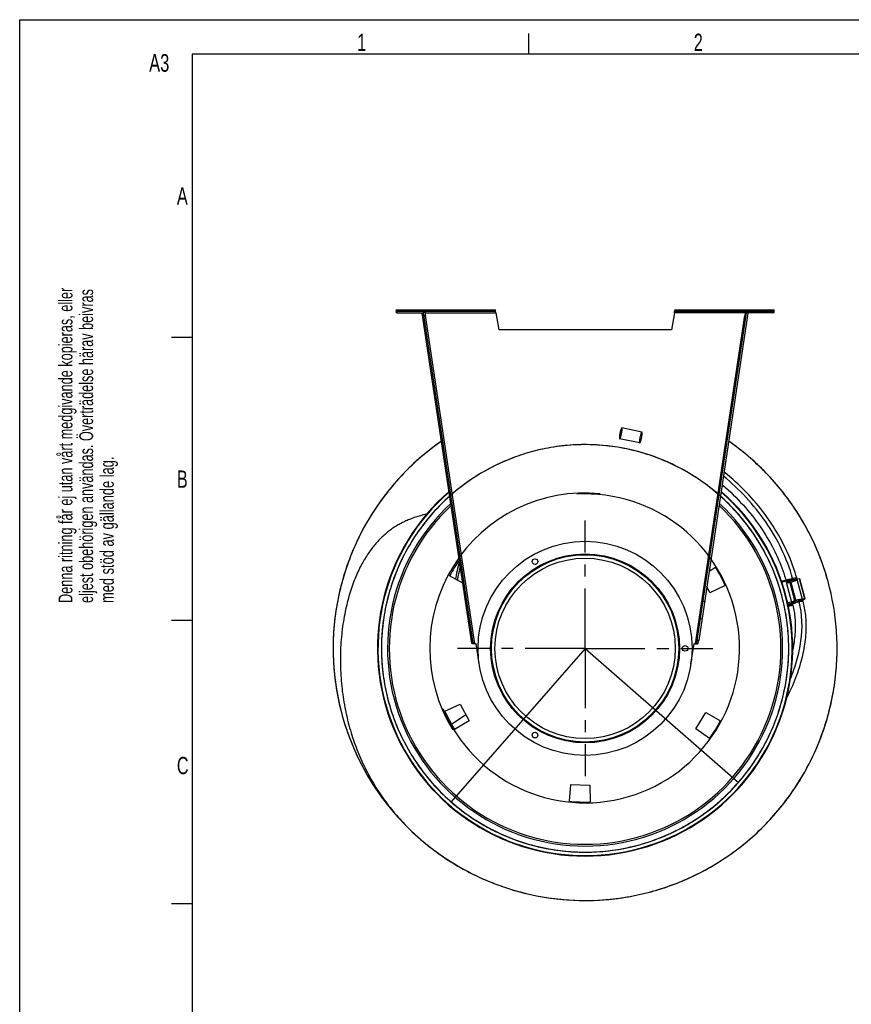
# Model space of a CAD drawing. Extents: x 0 to 420, y -81 to 390.
# Tile 11 of 18: x 0 to 120, y 154 to 297. Entities that reach past the tile are written whole.
import ezdxf

# ---------------------------------------------------------------- set-up
doc = ezdxf.new("R2010")
doc.units = 0
doc.header["$LTSCALE"] = 23.1
doc.linetypes.add('CENTER', pattern=[0.6, 0.375, -0.075, 0.075, -0.075])
for name, color, linetype in [('110528_DXF_CONTINUOUS_LINE', 7, 'CONTINUOUS'), ('110536_DXF_CONTINUOUS_LINE', 7, 'CONTINUOUS'), ('110660_DXF_CONTINUOUS_LINE', 7, 'CONTINUOUS'), ('AG_HOSE_125_DXF_CONTINUOUS', 7, 'CONTINUOUS'), ('ASE_65_125-5_DXF_FORMAT', 7, 'CONTINUOUS'), ('G_ASE_DUMMY_DXF_CONTINUOUS', 7, 'CONTINUOUS'), ('GUIDE_125_DXF_CONTINUOUS_L', 7, 'CONTINUOUS'), ('SPRING_DUMMY_DXF_AXIS', 7, 'CONTINUOUS'), ('SPRING_DUMMYDXF_CONTINUOUS', 7, 'CONTINUOUS')]:
    doc.layers.add(name, color=color, linetype=linetype)
doc.styles.get("Standard").update_dxf_attribs({"font": 'txt', "width": 0.7})

# ---------------------------------------------------------------- blocks, each defined once
blk = doc.blocks.new('SQS_LAGTEXT_BL0', base_point=(7.49, 145.42))
at = {"layer": 'ASE_65_125-5_DXF_FORMAT', "color": 7, "linetype": 'CONTINUOUS'}
for s, width, p in [('Denna ritning får ej utan vårt medgivande kopieras, eller', 0.687469, (7.64, 212.55)), ('eljest obehörigen användas. Överträdelse härav beivras', 0.686067, (10.63, 212.55)), ('med stöd av gällande lag.', 0.696, (13.63, 212.55))]:
    blk.add_text(s, height=1.9979, rotation=90, dxfattribs=dict(at, width=width)).set_placement(p)

msp = doc.modelspace()

# ---------------------------------------------------------------- linework, layer by layer
at = {"layer": '110528_DXF_CONTINUOUS_LINE', "color": 9, "linetype": 'CONTINUOUS'}
for p, q in [((108.38245, 220.05846), (108.44867, 220.09367)), ((55.40559, 191.89016), (55.33937, 191.85495))]:
    msp.add_line(p, q, dxfattribs=at)
at = {"layer": '110528_DXF_CONTINUOUS_LINE', "color": 3, "linetype": 'CONTINUOUS'}
for p, q in [((99.85918, 217.16099), (100.7907, 217.72071)), ((64.1937, 215.40145), (62.273, 216.46612)), ((99.98525, 214.03952), (99.52081, 214.91301)), ((102.19912, 215.07187), (99.98525, 214.03952)), ((61.58892, 196.87675), (63.80278, 197.90909)), ((63.80278, 197.90909), (65.09116, 195.48601)), ((65.09116, 195.48601), (62.99734, 194.22791)), ((97.92432, 194.33945), (99.37858, 196.66676)), ((99.37858, 196.66676), (101.51504, 195.4825)), ((99.92528, 192.93836), (97.92432, 194.33945)), ((79.62018, 183.8408), (79.83308, 186.27423)), ((79.83308, 186.27423), (82.57573, 186.17846)), ((82.57573, 186.17846), (82.61836, 183.7361))]:
    msp.add_line(p, q, dxfattribs=at)
at = {"layer": '110528_DXF_CONTINUOUS_LINE', "color": 7, "linetype": 'CONTINUOUS'}
msp.add_arc((81.89402, 205.97431), 30.075, 130.9272188, 49.0727019, dxfattribs=at)
at = {"layer": '110528_DXF_CONTINUOUS_LINE', "color": 3, "linetype": 'CONTINUOUS'}
for radius, start, end in [(30, 131.0178646, 48.9819905), (22.25, 144.9125493, 151.8655687), (22.25, 24.1344313, 31.8655687), (22.25, 204.1344313, 211.8655687), (22.25, 324.1344313, 331.8655687), (22.25, 264.1344313, 271.8655687)]:
    msp.add_arc((81.89402, 205.97431), radius, start, end, dxfattribs=at)
at = {"layer": '110528_DXF_CONTINUOUS_LINE', "color": 9, "linetype": 'CONTINUOUS'}
for radius, start, end in [(28.61603, 132.7981077, 47.2023559), (28.36603, 133.1426079, 46.8576139)]:
    msp.add_arc((81.89402, 205.97431), radius, start, end, dxfattribs=at)
at = {"layer": '110536_DXF_CONTINUOUS_LINE', "color": 3, "linetype": 'CONTINUOUS'}
for p, q in [((54.66736, 254.97431), (68.88267, 254.97431)), ((54.66736, 254.57431), (58.51736, 254.57431)), ((65.50216, 206.70843), (58.30424, 254.52932)), ((94.90537, 254.97431), (109.12067, 254.97431)), ((105.4838, 254.52932), (98.34622, 207.10933)), ((109.12067, 254.57431), (105.27067, 254.57431)), ((98.28587, 206.70843), (98.34622, 207.10933))]:
    msp.add_line(p, q, dxfattribs=at)
at = {"layer": '110536_DXF_CONTINUOUS_LINE', "color": 9, "linetype": 'CONTINUOUS'}
for p, q in [((54.66736, 254.57431), (54.66736, 254.97431)), ((58.70197, 254.57431), (68.9557, 254.57431)), ((65.91528, 206.65118), (58.75932, 254.19331)), ((105.08606, 254.57431), (94.83234, 254.57431)), ((97.87275, 206.65118), (105.02872, 254.19331)), ((109.12067, 254.57431), (109.12067, 254.97431)), ((64.5929, 212.7493), (64.79067, 212.77907)), ((99.19514, 212.7493), (98.99736, 212.77907)), ((64.97559, 210.20679), (65.17337, 210.23656)), ((98.81244, 210.20679), (98.61467, 210.23656)), ((65.44182, 207.10933), (65.63959, 207.1391)), ((65.44198, 207.10825), (65.63975, 207.13802)), ((98.34605, 207.10825), (98.14828, 207.13802)), ((98.34622, 207.10933), (98.14844, 207.1391))]:
    msp.add_line(p, q, dxfattribs=at)
at = {"layer": '110536_DXF_CONTINUOUS_LINE', "color": 7, "linetype": 'CONTINUOUS'}
for p, q in [((54.66736, 254.77431), (68.88267, 254.77431)), ((58.30424, 254.52932), (58.50201, 254.55909)), ((65.69993, 206.7382), (58.50201, 254.55909)), ((58.51736, 254.57431), (58.51736, 254.77431)), ((58.56155, 254.16355), (58.75932, 254.19331)), ((58.70197, 254.57431), (58.75932, 254.19331)), ((65.68871, 254.97431), (65.68871, 254.77431)), ((68.68871, 254.97431), (68.68871, 254.77431)), ((68.88267, 254.97431), (68.88267, 254.77431)), ((68.9557, 254.57431), (69.39402, 252.08847)), ((94.83234, 254.57431), (94.39402, 252.08847)), ((94.90537, 254.97431), (94.90537, 254.77431)), ((94.90537, 254.77431), (109.12067, 254.77431)), ((95.09933, 254.97431), (95.09933, 254.77431)), ((98.09933, 254.97431), (98.09933, 254.77431)), ((98.14844, 207.1391), (105.28603, 254.55909)), ((105.08606, 254.57431), (105.02872, 254.19331)), ((105.22649, 254.16355), (105.02872, 254.19331)), ((105.27067, 254.57431), (105.27067, 254.77431)), ((105.4838, 254.52932), (105.28603, 254.55909)), ((94.39402, 252.08847), (69.39402, 252.08847)), ((65.50216, 206.70843), (65.69993, 206.7382)), ((98.0881, 206.7382), (98.14844, 207.1391)), ((98.28587, 206.70843), (98.0881, 206.7382)), ((66.56667, 203.66726), (66.11505, 206.66771)), ((97.22136, 203.66726), (97.67299, 206.66771))]:
    msp.add_line(p, q, dxfattribs=at)
at = {"layer": '110536_DXF_CONTINUOUS_LINE', "color": 3, "linetype": 'CONTINUOUS'}
for centre, start, end in [((54.66736, 254.77431), 90, 270), ((109.12067, 254.77431), 270, 90)]:
    msp.add_arc(centre, 0.2, start, end, dxfattribs=at)
at = {"layer": '110536_DXF_CONTINUOUS_LINE', "color": 7, "linetype": 'CONTINUOUS'}
for centre, start, end in [((65.89179, 208.151), 270.8975556, 278.5598113), ((97.89625, 208.151), 261.4401887, 269.1024444)]:
    msp.add_arc(centre, 1.5, start, end, dxfattribs=at)
for points, knots in [([(58.64177, 254.77431), (58.6489, 254.77431), (58.66265, 254.74957), (58.67369, 254.71049), (58.68828, 254.6467), (58.69708, 254.59985), (58.70197, 254.57431)], [0, 0, 0, 0, 0.10102656, 0.317593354, 0.631910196, 1, 1, 1, 1]), ([(68.9557, 254.57431), (68.94976, 254.59986), (68.93905, 254.64699), (68.92133, 254.71029), (68.90768, 254.7513), (68.89059, 254.77431), (68.88267, 254.77431)], [0, 0, 0, 0, 0.362762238, 0.67352206, 0.890403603, 1, 1, 1, 1]), ([(94.83234, 254.57431), (94.83828, 254.59986), (94.84899, 254.64699), (94.8667, 254.71029), (94.88036, 254.7513), (94.89744, 254.77431), (94.90537, 254.77431)], [0, 0, 0, 0, 0.362762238, 0.67352206, 0.890403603, 1, 1, 1, 1]), ([(105.14627, 254.77431), (105.13913, 254.77431), (105.12539, 254.74957), (105.11435, 254.71049), (105.09976, 254.6467), (105.09096, 254.59985), (105.08606, 254.57431)], [0, 0, 0, 0, 0.10102656, 0.317593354, 0.631910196, 1, 1, 1, 1]), ([(65.91528, 206.65118), (65.88793, 206.6519), (65.83706, 206.65545), (65.77008, 206.66956), (65.71877, 206.69426), (65.70202, 206.72431), (65.69993, 206.7382)], [0, 0, 0, 0, 0.331658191, 0.615530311, 0.82972973, 1, 1, 1, 1]), ([(97.87275, 206.65118), (97.90011, 206.6519), (97.95097, 206.65545), (98.01796, 206.66956), (98.06926, 206.69426), (98.08601, 206.72431), (98.0881, 206.7382)], [0, 0, 0, 0, 0.331658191, 0.615530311, 0.82972973, 1, 1, 1, 1])]:
    msp.add_open_spline(points, degree=3, knots=knots, dxfattribs=at)
at = {"layer": '110536_DXF_CONTINUOUS_LINE', "color": 3, "linetype": 'CONTINUOUS'}
for points, knots in [([(68.9557, 254.57431), (68.94976, 254.62535), (68.93884, 254.7197), (68.92391, 254.83092), (68.91147, 254.9027), (68.90229, 254.94011), (68.89539, 254.96241), (68.88665, 254.97431), (68.88267, 254.97431)], [0, 0, 0, 0, 0.37570868, 0.695091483, 0.818353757, 0.911146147, 0.970916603, 1, 1, 1, 1]), ([(94.83234, 254.57431), (94.83827, 254.62535), (94.8492, 254.7197), (94.86412, 254.83092), (94.87657, 254.9027), (94.88575, 254.94011), (94.89264, 254.96241), (94.90139, 254.97431), (94.90537, 254.97431)], [0, 0, 0, 0, 0.37570868, 0.695091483, 0.818353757, 0.911146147, 0.970916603, 1, 1, 1, 1]), ([(65.91528, 206.65118), (65.8634, 206.64801), (65.76731, 206.64433), (65.65374, 206.64728), (65.57949, 206.65809), (65.54044, 206.66928), (65.51271, 206.68455), (65.5033, 206.70088), (65.50216, 206.70843)], [0, 0, 0, 0, 0.360165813, 0.666149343, 0.785569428, 0.878759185, 0.94710206, 1, 1, 1, 1]), ([(97.87275, 206.65118), (97.92464, 206.64801), (98.02073, 206.64433), (98.1343, 206.64728), (98.20854, 206.65809), (98.24759, 206.66928), (98.27533, 206.68455), (98.28474, 206.70088), (98.28587, 206.70843)], [0, 0, 0, 0, 0.360165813, 0.666149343, 0.785569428, 0.878759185, 0.94710206, 1, 1, 1, 1])]:
    msp.add_open_spline(points, degree=3, knots=knots, dxfattribs=at)
at = {"layer": '110660_DXF_CONTINUOUS_LINE', "color": 9, "linetype": 'CONTINUOUS'}
for p, q in [((90.125, 237.2841), (87.21959, 237.8876)), ((89.79961, 235.71754), (86.8942, 236.32104)), ((110.40182, 215.55274), (111.39548, 215.82668)), ((111.86114, 212.63235), (111.06919, 215.50499)), ((112.29037, 212.91889), (111.49534, 215.8027)), ((112.42543, 212.9611), (111.63348, 215.83374)), ((113.4036, 213.05759), (112.61165, 215.93023)), ((113.7187, 213.16145), (112.92674, 216.03409)), ((111.23179, 212.58755), (112.21383, 212.85829)), ((111.28081, 212.37097), (112.27278, 212.64444)), ((112.35944, 212.93441), (112.42543, 212.9611)), ((113.65271, 213.13476), (113.7187, 213.16145)), ((113.65706, 213.11897), (113.65271, 213.13476)), ((113.65706, 213.11897), (113.72741, 213.12987)), ((111.34252, 212.0756), (111.96568, 212.2474))]:
    msp.add_line(p, q, dxfattribs=at)
at = {"layer": '110660_DXF_CONTINUOUS_LINE', "color": 7, "linetype": 'CONTINUOUS'}
for p, q in [((110.34516, 215.72055), (111.34848, 215.99716)), ((111.40868, 215.7788), (111.34848, 215.99713)), ((111.49534, 215.8027), (111.40868, 215.7788)), ((112.92674, 216.03409), (111.63348, 215.83374)), ((113.77952, 213.16123), (112.98757, 216.03387)), ((112.08094, 212.49544), (111.29991, 212.28012)), ((112.2873, 212.93006), (112.20063, 212.90616)), ((112.29147, 212.57665), (112.20063, 212.90616)), ((113.7187, 213.16145), (112.42543, 212.9611)), ((113.41815, 213.0048), (113.72741, 213.12987)), ((111.94199, 212.33699), (111.32358, 212.1665)), ((111.3428, 212.07428), (111.96602, 212.2461))]:
    msp.add_line(p, q, dxfattribs=at)
at = {"layer": '110660_DXF_CONTINUOUS_LINE', "color": 3, "linetype": 'CONTINUOUS'}
for p, q in [((111.91613, 212.43289), (111.30328, 212.26393)), ((112.29037, 212.91889), (112.20371, 212.895)), ((113.65271, 213.13476), (112.35944, 212.93441)), ((113.4138, 213.02059), (113.65706, 213.11897))]:
    msp.add_line(p, q, dxfattribs=at)
msp.add_arc((113.54575, 213.39424), 0.29692, 292.0170882, 292.4133499, dxfattribs=at)
at = {"layer": '110660_DXF_CONTINUOUS_LINE', "color": 9, "linetype": 'CONTINUOUS'}
for points, knots in [([(86.94178, 237.12823), (86.93182, 237.08026), (86.91347, 236.9856), (86.89056, 236.84693), (86.87316, 236.71701), (86.86174, 236.60018), (86.85693, 236.50091), (86.85773, 236.42055), (86.86616, 236.3662), (86.87695, 236.32524), (86.91169, 236.31802), (86.9379, 236.3513), (86.96728, 236.39779), (87.00002, 236.47119), (87.03513, 236.56416), (87.07119, 236.67588), (87.10697, 236.80198), (87.14118, 236.9383), (87.16205, 237.03244), (87.17201, 237.08041)], [0, 0, 0, 0, 0.089277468, 0.17567333, 0.256055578, 0.328171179, 0.389237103, 0.437858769, 0.472417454, 0.49342805, 0.50657195, 0.527582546, 0.562141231, 0.610762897, 0.671828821, 0.743944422, 0.82432667, 0.910722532, 1, 1, 1, 1]), ([(87.17201, 237.08041), (87.18198, 237.12838), (87.20032, 237.22304), (87.22323, 237.36171), (87.24063, 237.49163), (87.25205, 237.60846), (87.25686, 237.70772), (87.25606, 237.78809), (87.24763, 237.84243), (87.23684, 237.8834), (87.2021, 237.89062), (87.17589, 237.85733), (87.14652, 237.81084), (87.11377, 237.73744), (87.07866, 237.64447), (87.04261, 237.53276), (87.00682, 237.40666), (86.97262, 237.27033), (86.95174, 237.1762), (86.94178, 237.12823)], [0, 0, 0, 0, 0.089277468, 0.17567333, 0.256055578, 0.328171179, 0.389237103, 0.437858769, 0.472417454, 0.49342805, 0.50657195, 0.527582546, 0.562141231, 0.610762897, 0.671828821, 0.743944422, 0.82432667, 0.910722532, 1, 1, 1, 1]), ([(90.07742, 236.47691), (90.08739, 236.52488), (90.10573, 236.61954), (90.12864, 236.75821), (90.14604, 236.88813), (90.15746, 237.00496), (90.16227, 237.10423), (90.16147, 237.18459), (90.15304, 237.23894), (90.14225, 237.2799), (90.10751, 237.28712), (90.0813, 237.25384), (90.05192, 237.20735), (90.01918, 237.13395), (89.98407, 237.04098), (89.94802, 236.92926), (89.91223, 236.80317), (89.87803, 236.66684), (89.85715, 236.5727), (89.84719, 236.52473)], [0, 0, 0, 0, 0.089277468, 0.17567333, 0.256055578, 0.328171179, 0.389237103, 0.437858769, 0.472417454, 0.49342805, 0.50657195, 0.527582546, 0.562141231, 0.610762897, 0.671828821, 0.743944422, 0.82432667, 0.910722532, 1, 1, 1, 1]), ([(89.84719, 236.52473), (89.83722, 236.47676), (89.81888, 236.38211), (89.79597, 236.24343), (89.77857, 236.11351), (89.76715, 235.99669), (89.76234, 235.89742), (89.76314, 235.81705), (89.77157, 235.76271), (89.78236, 235.72174), (89.8171, 235.71452), (89.84331, 235.74781), (89.87269, 235.7943), (89.90543, 235.8677), (89.94054, 235.96067), (89.97659, 236.07238), (90.01238, 236.19848), (90.04658, 236.33481), (90.06746, 236.42894), (90.07742, 236.47691)], [0, 0, 0, 0, 0.089277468, 0.17567333, 0.256055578, 0.328171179, 0.389237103, 0.437858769, 0.472417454, 0.49342805, 0.50657195, 0.527582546, 0.562141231, 0.610762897, 0.671828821, 0.743944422, 0.82432667, 0.910722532, 1, 1, 1, 1]), ([(111.81579, 215.80694), (111.76856, 215.79392), (111.67591, 215.76732), (111.54174, 215.72562), (111.41774, 215.68374), (111.3078, 215.64323), (111.21678, 215.60529), (111.14409, 215.57185), (111.10048, 215.54302), (111.06603, 215.52088), (111.07462, 215.48973), (111.11555, 215.48837), (111.16777, 215.48596), (111.24732, 215.49449), (111.34493, 215.50856), (111.46009, 215.5301), (111.58804, 215.55768), (111.72462, 215.59063), (111.81781, 215.61526), (111.86504, 215.62828)], [0, 0, 0, 0, 0.090153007, 0.177370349, 0.258461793, 0.331119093, 0.392489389, 0.441090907, 0.475147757, 0.494769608, 0.505230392, 0.524852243, 0.558909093, 0.607510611, 0.668880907, 0.741538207, 0.822629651, 0.909846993, 1, 1, 1, 1]), ([(111.86504, 215.62828), (111.91227, 215.6413), (112.00492, 215.6679), (112.13909, 215.7096), (112.2631, 215.75148), (112.37303, 215.79199), (112.46406, 215.82993), (112.53674, 215.86337), (112.58036, 215.8922), (112.6148, 215.91434), (112.60622, 215.94549), (112.56529, 215.94686), (112.51306, 215.94926), (112.43351, 215.94073), (112.3359, 215.92667), (112.22074, 215.90512), (112.09279, 215.87754), (111.95621, 215.84459), (111.86302, 215.81996), (111.81579, 215.80694)], [0, 0, 0, 0, 0.090153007, 0.177370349, 0.258461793, 0.331119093, 0.392489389, 0.441090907, 0.475147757, 0.494769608, 0.505230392, 0.524852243, 0.558909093, 0.607510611, 0.668880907, 0.741538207, 0.822629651, 0.909846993, 1, 1, 1, 1]), ([(112.60774, 212.9343), (112.56051, 212.92128), (112.46786, 212.89468), (112.3337, 212.85298), (112.20969, 212.8111), (112.09976, 212.77059), (112.00873, 212.73265), (111.93605, 212.69921), (111.89243, 212.67038), (111.85798, 212.64824), (111.86657, 212.61709), (111.9075, 212.61572), (111.95973, 212.61332), (112.03928, 212.62185), (112.13689, 212.63591), (112.25205, 212.65746), (112.38, 212.68504), (112.51657, 212.71799), (112.60977, 212.74262), (112.657, 212.75564)], [0, 0, 0, 0, 0.090153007, 0.177370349, 0.258461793, 0.331119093, 0.392489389, 0.441090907, 0.475147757, 0.494769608, 0.505230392, 0.524852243, 0.558909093, 0.607510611, 0.668880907, 0.741538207, 0.822629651, 0.909846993, 1, 1, 1, 1]), ([(112.657, 212.75564), (112.70423, 212.76866), (112.79688, 212.79526), (112.93104, 212.83695), (113.05505, 212.87884), (113.16498, 212.91935), (113.25601, 212.95729), (113.3287, 212.99073), (113.37231, 213.01956), (113.40676, 213.0417), (113.39817, 213.07285), (113.35724, 213.07421), (113.30502, 213.07662), (113.22546, 213.06809), (113.12785, 213.05402), (113.0127, 213.03248), (112.88474, 213.0049), (112.74817, 212.97195), (112.65498, 212.94732), (112.60774, 212.9343)], [0, 0, 0, 0, 0.090153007, 0.177370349, 0.258461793, 0.331119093, 0.392489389, 0.441090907, 0.475147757, 0.494769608, 0.505230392, 0.524852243, 0.558909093, 0.607510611, 0.668880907, 0.741538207, 0.822629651, 0.909846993, 1, 1, 1, 1])]:
    msp.add_open_spline(points, degree=3, knots=knots, dxfattribs=at)
at = {"layer": '110660_DXF_CONTINUOUS_LINE', "color": 7, "linetype": 'CONTINUOUS'}
for points, knots in [([(111.49534, 215.8027), (111.50788, 215.80615), (111.55353, 215.81814), (111.59968, 215.82851), (111.63348, 215.83374)], [0, 0, 0, 0, 0.275448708, 1, 1, 1, 1]), ([(112.92674, 216.03409), (112.94124, 216.03634), (112.96059, 216.03861), (112.98016, 216.03837), (112.98704, 216.03577), (112.98757, 216.03387)], [0, 0, 0, 0, 0.708411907, 0.904468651, 1, 1, 1, 1]), ([(112.08094, 212.49544), (112.09607, 212.50206), (112.16542, 212.53125), (112.23605, 212.55731), (112.29147, 212.57665)], [0, 0, 0, 0, 0.219647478, 1, 1, 1, 1]), ([(112.2873, 212.93006), (112.29983, 212.93351), (112.34548, 212.9455), (112.39163, 212.95587), (112.42543, 212.9611)], [0, 0, 0, 0, 0.275448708, 1, 1, 1, 1]), ([(113.7187, 213.16145), (113.73319, 213.16369), (113.75254, 213.16597), (113.77212, 213.16573), (113.779, 213.16313), (113.77952, 213.16123)], [0, 0, 0, 0, 0.708411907, 0.904468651, 1, 1, 1, 1]), ([(113.77952, 213.16123), (113.78005, 213.15932), (113.77547, 213.15357), (113.75878, 213.14333), (113.741, 213.13537), (113.72741, 213.12987)], [0, 0, 0, 0, 0.095531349, 0.291588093, 1, 1, 1, 1])]:
    msp.add_open_spline(points, degree=3, knots=knots, dxfattribs=at)
at = {"layer": '110660_DXF_CONTINUOUS_LINE', "color": 3, "linetype": 'CONTINUOUS'}
for points, knots in [([(112.29037, 212.91889), (112.29664, 212.92062), (112.31947, 212.92661), (112.34254, 212.93179), (112.35944, 212.93441)], [0, 0, 0, 0, 0.275448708, 1, 1, 1, 1]), ([(113.65271, 213.13476), (113.65996, 213.13588), (113.66963, 213.13702), (113.67942, 213.1369), (113.68286, 213.1356), (113.68312, 213.13465)], [0, 0, 0, 0, 0.708370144, 0.904496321, 1, 1, 1, 1]), ([(113.68312, 213.13465), (113.68385, 213.132), (113.67194, 213.12576), (113.66529, 213.12235), (113.65896, 213.11975)], [0, 0, 0, 0, 0.286872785, 1, 1, 1, 1])]:
    msp.add_open_spline(points, degree=3, knots=knots, dxfattribs=at)
at = {"layer": 'AG_HOSE_125_DXF_CONTINUOUS', "color": 9, "linetype": 'CONTINUOUS'}
for q in [(62.47295, 183.76908), (104.09924, 186.55324)]:
    msp.add_line((81.89402, 205.97431), q, dxfattribs=at)
at = {"layer": 'AG_HOSE_125_DXF_CONTINUOUS', "color": 7, "linetype": 'CONTINUOUS'}
for p, q in [((58.45806, 177.99208), (58.52375, 177.93719)), ((58.4584, 177.99248), (58.52428, 177.93783))]:
    msp.add_line(p, q, dxfattribs=at)
for points in [[(58.92981, 225.39311), (58.90314, 225.38765), (58.68982, 225.34094), (58.48087, 225.29218), (58.27606, 225.24141), (58.07581, 225.18883), (57.88018, 225.13457), (57.68835, 225.0785), (57.50074, 225.02084), (57.31734, 224.9617), (57.13658, 224.90065), (56.95847, 224.83776), (56.78332, 224.77318), (56.60998, 224.70654), (56.43829, 224.63778), (56.26863, 224.56708), (56.10056, 224.49427), (55.93418, 224.4194), (55.76962, 224.34257), (55.60659, 224.26364), (55.44516, 224.18266), (55.28545, 224.09969), (55.12717, 224.01459), (54.97041, 223.92743), (54.81526, 223.83827), (54.66147, 223.74699), (54.50911, 223.65363), (54.35828, 223.55824), (54.20873, 223.46066), (54.06053, 223.36092), (53.91376, 223.2591), (53.76818, 223.15502), (53.62385, 223.04874), (53.48088, 222.94029), (53.33907, 222.82955), (53.19852, 222.71653), (53.05928, 222.60129), (52.92119, 222.48369), (52.78429, 222.36375), (52.64866, 222.24153), (52.51413, 222.11685), (52.38078, 221.98976), (52.24867, 221.86029), (52.11762, 221.72821), (51.98769, 221.59358), (51.85893, 221.45642), (51.73109, 221.31642), (51.60423, 221.1736), (51.47842, 221.02799), (51.35342, 220.87925), (51.22932, 220.72743), (51.10616, 220.57252), (50.9837, 220.41412), (50.86203, 220.25228), (50.74116, 220.08691), (50.62081, 219.91755), (50.50115, 219.74431), (50.38233, 219.56732), (50.26406, 219.38604), (50.14633, 219.20034), (50.0292, 219.01018), (49.91249, 218.81514), (49.79622, 218.615), (49.68048, 218.40981), (49.56535, 218.19949), (49.45084, 217.9839), (49.33704, 217.76299), (49.22413, 217.53689), (49.11211, 217.30547), (49.00107, 217.06865), (48.89121, 216.82669), (48.78257, 216.57949), (48.6752, 216.32696), (48.56929, 216.06939), (48.4649, 215.80667), (48.3621, 215.53875), (48.2611, 215.26599), (48.16196, 214.98833), (48.0647, 214.70567), (47.96948, 214.41829), (47.87636, 214.12626), (47.78537, 213.82939), (47.69655, 213.52758), (47.60999, 213.2208), (47.52575, 212.90897), (47.44386, 212.59195), (47.36439, 212.26964), (47.28742, 211.94202), (47.21305, 211.60908), (47.14133, 211.27056), (47.07241, 210.92663), (47.00651, 210.57787), (46.94368, 210.2242), (46.88404, 209.86564), (46.82781, 209.50306), (46.77506, 209.13646), (46.72587, 208.76584), (46.68042, 208.39203), (46.63877, 208.01508), (46.60097, 207.63499), (46.56715, 207.25256), (46.53734, 206.86786), (46.51159, 206.48091), (46.48999, 206.09249), (46.47256, 205.70268), (46.45932, 205.31151), (46.45031, 204.91976), (46.44553, 204.52749), (46.44498, 204.13478), (46.44866, 203.74235), (46.45656, 203.35051), (46.46097, 203.19139)], [(46.46097, 203.19139), (46.47465, 202.80316), (46.49246, 202.41515), (46.51438, 202.02744), (46.54041, 201.64019), (46.57054, 201.25346), (46.60475, 200.86733), (46.64303, 200.48194), (46.68536, 200.09736), (46.73175, 199.71366), (46.78214, 199.331), (46.83654, 198.94945), (46.89491, 198.56906), (46.95723, 198.19), (47.02347, 197.81233), (47.09361, 197.43613), (47.16762, 197.06149), (47.24546, 196.68853), (47.3271, 196.31728), (47.41252, 195.94775), (47.5017, 195.58004), (47.59459, 195.21419), (47.69119, 194.8502), (47.79147, 194.48813), (47.89538, 194.12805), (48.00293, 193.76995), (48.11406, 193.41387), (48.22876, 193.05989), (48.347, 192.70797), (48.46875, 192.35818), (48.59398, 192.01058), (48.72269, 191.66513), (48.85483, 191.32187), (48.99038, 190.98086), (49.12933, 190.64206), (49.27165, 190.30552), (49.4173, 189.97129), (49.56628, 189.63932), (49.71856, 189.30968), (49.87409, 188.98239), (50.0329, 188.65739), (50.19496, 188.33472), (50.36023, 188.01441), (50.52875, 187.69636), (50.7005, 187.38062), (50.87543, 187.06722), (51.05361, 186.75606), (51.23498, 186.44719), (51.41953, 186.14064), (51.6073, 185.83633), (51.79827, 185.53426), (51.99241, 185.23451), (52.18975, 184.93699), (52.39028, 184.64174), (52.59396, 184.34881), (52.80083, 184.05815), (53.01084, 183.76981), (53.22398, 183.48381), (53.4403, 183.20009), (53.65975, 182.91868), (53.88232, 182.63962), (54.10811, 182.36279), (54.3371, 182.08822), (54.56927, 181.81595), (54.8047, 181.54589), (55.0434, 181.27806), (55.28532, 181.0125), (55.53054, 180.74916), (55.77904, 180.48807), (56.03079, 180.22927), (56.28586, 179.9727), (56.54423, 179.7184), (56.80589, 179.46641), (57.07089, 179.21668), (57.33926, 178.96923), (57.61094, 178.72411), (57.86456, 178.50005)]]:
    msp.add_lwpolyline(points, dxfattribs=at)
for centre, radius, start, end in [((81.89396, 205.9743), 36.49993, 124.7341585, 227.9821049), ((81.8594, 205.93032), 36.55583, 49.7656329, 55.2607559), ((81.88308, 205.96023), 36.5178, 49.6440405, 55.2641423), ((81.88392, 205.96195), 36.51595, 49.0992406, 49.643298), ((81.92099, 205.95074), 36.46417, 318.5200597, 318.6901743), ((81.81691, 205.88578), 36.38259, 227.9789494, 228.4517953), ((81.80278, 205.86987), 36.36131, 228.4518311, 228.6484617), ((81.8068, 205.87445), 36.3674, 228.6484666, 228.8263575), ((81.85428, 205.92891), 36.43967, 228.8265387, 229.3714156)]:
    msp.add_arc(centre, radius, start, end, dxfattribs=at)
at = {"layer": 'AG_HOSE_125_DXF_CONTINUOUS', "color": 9, "linetype": 'CONTINUOUS'}
for radius, start, end in [(22.5, 84.4343539, 211.5656461), (22.365, 202.8745903, 93.1255903)]:
    msp.add_arc((81.89402, 205.97431), radius, start, end, dxfattribs=at)
at = {"layer": 'AG_HOSE_125_DXF_CONTINUOUS', "color": 7, "linetype": 'CONTINUOUS'}
for points, knots in [([(61.09763, 235.9703), (59.97549, 235.19228), (57.81661, 233.50821), (53.90932, 229.68523), (49.86671, 224.11622), (46.63216, 216.52924), (45.16619, 208.41274), (45.48431, 201.53877), (46.64831, 196.19714), (47.96578, 192.30885), (49.711, 188.59343), (51.8613, 185.09655), (54.3893, 181.86282), (56.30687, 179.90883), (57.31637, 178.98938)], [0, 0, 0, 0, 0.06254921, 0.12509832, 0.250000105, 0.374901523, 0.499803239, 0.624705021, 0.687254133, 0.749803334, 0.812352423, 0.87490173, 0.937450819, 1, 1, 1, 1]), ([(58.12649, 178.27315), (59.03129, 177.49686), (60.91835, 176.03201), (63.94916, 174.123), (67.15294, 172.51967), (71.60885, 170.81127), (77.46138, 169.50775), (83.45573, 169.37126), (88.19123, 169.96232), (91.68565, 170.75155), (95.08602, 171.87912), (99.44713, 173.81664), (104.51155, 177.02802), (109.71623, 181.98803), (113.85568, 187.86641), (116.28624, 193.34856), (117.56018, 197.9475), (118.17498, 201.47682), (118.44038, 205.04941), (118.32812, 209.82031), (117.31022, 215.72925), (115.15883, 221.32589), (112.81288, 225.48167), (110.75496, 228.4142), (108.42077, 231.13113), (106.69387, 232.78176), (105.79277, 233.56234)], [0, 0, 0, 0, 0.031268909, 0.062537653, 0.093806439, 0.125075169, 0.187537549, 0.250000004, 0.281268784, 0.312537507, 0.343806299, 0.375075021, 0.437537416, 0.500000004, 0.562462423, 0.624924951, 0.656193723, 0.687462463, 0.71873123, 0.750000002, 0.812462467, 0.874925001, 0.906193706, 0.937462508, 0.968731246, 1, 1, 1, 1]), ([(58.39035, 178.04895), (59.29898, 177.28427), (61.19245, 175.84292), (64.22818, 173.96796), (67.43304, 172.39795), (71.88561, 170.73267), (77.72502, 169.4784), (83.6968, 169.38366), (88.41029, 170.00165), (91.88652, 170.80861), (95.26742, 171.95001), (98.52066, 173.41637), (101.61587, 175.19214), (104.52285, 177.2616), (107.21461, 179.60468), (110.47878, 183.06051), (113.90358, 187.95494), (116.7912, 194.50733), (118.09306, 200.3373), (118.44092, 205.07855), (118.32581, 209.83132), (117.31156, 215.71701), (115.17245, 221.29337), (112.84118, 225.43631), (110.79569, 228.36067), (108.47609, 231.07186), (106.75986, 232.72031), (105.86422, 233.50018)], [0, 0, 0, 0, 0.031266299, 0.062532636, 0.093798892, 0.12506519, 0.187523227, 0.249981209, 0.281247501, 0.312513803, 0.343780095, 0.375046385, 0.406312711, 0.437578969, 0.468845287, 0.500111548, 0.562569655, 0.625027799, 0.687486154, 0.718752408, 0.750018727, 0.81247687, 0.874934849, 0.906201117, 0.937467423, 0.968733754, 1, 1, 1, 1])]:
    msp.add_open_spline(points, degree=3, knots=knots, dxfattribs=at)
at = {"layer": 'AG_HOSE_125_DXF_CONTINUOUS', "color": 9, "linetype": 'CONTINUOUS'}
msp.add_open_spline([(62.47295, 183.76908), (63.75116, 182.65114), (66.62121, 180.54853), (71.48564, 178.1868), (76.99015, 176.69415), (82.687, 176.29705), (88.49717, 177.03012), (94.06261, 178.87817), (99.41716, 181.9689), (103.8973, 186.01844), (107.45606, 190.87664), (109.9391, 196.18824), (111.12281, 201.15092), (111.44528, 205.29809), (111.34439, 208.46107), (110.92096, 211.51186), (110.19146, 214.50434), (109.12103, 217.48212), (107.69487, 220.39963), (105.95623, 223.14247), (103.9012, 225.7125), (101.47344, 228.1332), (98.17661, 230.71841), (93.74229, 233.19548), (88.16692, 235.0077), (83.09636, 235.57402), (78.94097, 235.38543), (75.81424, 234.89739), (72.8384, 234.10302), (69.95798, 233.01203), (67.13398, 231.58445), (64.41339, 229.81126), (61.90438, 227.74947), (59.57308, 225.36121), (57.475, 222.64913), (55.75534, 219.77909), (54.43613, 216.89652), (53.44395, 213.98058), (52.74723, 210.89391), (52.38288, 207.66698), (52.37579, 204.41951), (52.73361, 201.10128), (53.4896, 197.75673), (54.63612, 194.52517), (56.10526, 191.52842), (57.89338, 188.71035), (60.0502, 186.04467), (62.5719, 183.59027), (65.36837, 181.45412), (68.4382, 179.64007), (71.84247, 178.15249), (76.05468, 176.92701), (81.19682, 176.29458), (87.04389, 176.72082), (91.95311, 178.1103), (95.72994, 179.8534), (98.44117, 181.48554), (100.89704, 183.34438), (103.15259, 185.4419), (105.22886, 187.82981), (107.0789, 190.49872), (108.6241, 193.35503), (109.88149, 196.44658), (110.80069, 199.74998), (111.30984, 203.05681), (111.44343, 206.22409), (111.26159, 209.29883), (110.7417, 212.42016), (109.86109, 215.54591), (108.64188, 218.55584), (107.05806, 221.49356), (105.09557, 224.30536), (102.8141, 226.86512), (100.32251, 229.08566), (97.60297, 231.02034), (94.59952, 232.67474), (91.33793, 233.99576), (87.94204, 234.91837), (84.41449, 235.43949), (80.70087, 235.53216), (77.17627, 235.16439), (73.93952, 234.43392), (71.01876, 233.45588), (68.14137, 232.13925), (65.35388, 230.47321), (62.76656, 228.51057), (60.34413, 226.21481), (58.14209, 223.58639), (56.26663, 220.71583), (54.77346, 217.73098), (53.61576, 214.60071), (52.80273, 211.26954), (52.3789, 207.7762), (52.37472, 204.25721), (52.79248, 200.71594), (53.67244, 197.10686), (54.97735, 193.72283), (56.61883, 190.64799), (58.47654, 187.93174), (60.71686, 185.33694), (63.28264, 182.99623), (66.1831, 180.92353), (69.31084, 179.20915), (72.80744, 177.82243), (76.36487, 176.91959), (80.00286, 176.46503), (83.5696, 176.44631), (87.30476, 176.89137), (90.95384, 177.81383), (94.54609, 179.23448), (97.92793, 181.10669), (101.19772, 183.53979), (103.15918, 185.47842), (104.09924, 186.55324)], degree=3, knots=[0, 0, 0, 0, 0.01222531, 0.02546653, 0.03870775, 0.053048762, 0.066289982, 0.080630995, 0.094972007, 0.110503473, 0.123744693, 0.138085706, 0.152426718, 0.160204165, 0.167981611, 0.175161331, 0.182341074, 0.190118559, 0.197895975, 0.205673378, 0.213450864, 0.221539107, 0.230300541, 0.243541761, 0.257882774, 0.272223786, 0.280001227, 0.287778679, 0.29495841, 0.302138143, 0.309915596, 0.317693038, 0.325470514, 0.333247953, 0.341672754, 0.350097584, 0.357277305, 0.364457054, 0.372234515, 0.380011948, 0.387789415, 0.395566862, 0.403991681, 0.412416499, 0.42019394, 0.427971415, 0.436396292, 0.444821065, 0.453245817, 0.461670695, 0.47043213, 0.47992263, 0.49316385, 0.507504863, 0.521845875, 0.529623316, 0.537400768, 0.544580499, 0.551760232, 0.559537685, 0.567315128, 0.575092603, 0.582870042, 0.591294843, 0.599719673, 0.606899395, 0.614079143, 0.621856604, 0.629634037, 0.637411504, 0.645188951, 0.65361377, 0.662038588, 0.669816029, 0.677593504, 0.68601838, 0.694443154, 0.702867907, 0.711292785, 0.720054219, 0.72954472, 0.736724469, 0.74390417, 0.751681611, 0.75945907, 0.767236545, 0.775013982, 0.783438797, 0.79186362, 0.799641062, 0.807418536, 0.81584341, 0.824268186, 0.832692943, 0.841117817, 0.849879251, 0.859369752, 0.867147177, 0.874924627, 0.883012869, 0.891774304, 0.899862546, 0.908623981, 0.917385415, 0.926875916, 0.934964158, 0.943725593, 0.952487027, 0.961977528, 0.970738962, 0.980229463, 0.989719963, 1, 1, 1, 1], dxfattribs=at)
at = {"layer": 'ASE_65_125-5_DXF_FORMAT', "color": 7, "linetype": 'CONTINUOUS'}
for p, q in [((-0.00158, -0.00152), (-0.00158, 296.99848)), ((-0.00158, 296.99848), (419.99842, 296.99848)), ((73.74842, 291.99848), (73.74842, 294.99848)), ((24.99842, 291.99848), (24.99842, 4.99848)), ((414.99842, 291.99848), (24.99842, 291.99848)), ((24.99842, 250.99848), (21.99842, 250.99848)), ((24.99842, 209.99848), (21.99842, 209.99848)), ((24.99842, 168.99848), (21.99842, 168.99848))]:
    msp.add_line(p, q, dxfattribs=at)
at = {"layer": 'G_ASE_DUMMY_DXF_CONTINUOUS', "color": 7, "linetype": 'CONTINUOUS'}
msp.add_line((64.63472, 196.34446), (62.55299, 194.97609), dxfattribs=at)
at = {"layer": 'GUIDE_125_DXF_CONTINUOUS_L', "color": 9, "linetype": 'CONTINUOUS'}
for p, q in [((112.0126, 215.89247), (111.9555, 216.09958)), ((112.88084, 212.7431), (112.8089, 213.00404))]:
    msp.add_line(p, q, dxfattribs=at)
at = {"layer": 'GUIDE_125_DXF_CONTINUOUS_L', "color": 7, "linetype": 'CONTINUOUS'}
for p, q in [((112.59709, 215.98302), (112.54565, 216.16962)), ((111.91175, 212.44879), (111.92854, 212.3879)), ((113.47099, 212.81313), (113.3934, 213.09459))]:
    msp.add_line(p, q, dxfattribs=at)
for points in [[(112.54565, 216.16962), (112.43707, 216.55107), (112.31588, 216.95098), (112.18594, 217.35464), (112.04701, 217.76209), (111.89897, 218.17301), (111.74185, 218.58677), (111.57552, 219.0032), (111.39985, 219.42215), (111.21494, 219.84298), (111.02068, 220.26552), (110.817, 220.68961), (110.60401, 221.11466), (110.38167, 221.54046), (110.14993, 221.96686), (109.90891, 222.39335), (109.6586, 222.81972), (109.39897, 223.24581), (109.13018, 223.67112), (108.85222, 224.09545), (108.56508, 224.5186), (108.26896, 224.94011), (107.96382, 225.35984), (107.64972, 225.7775), (107.3271, 226.19237), (106.99594, 226.60433), (106.65637, 227.01308), (106.30908, 227.41769), (105.95418, 227.81797), (105.59177, 228.21372), (105.22261, 228.60406), (104.84686, 228.98883), (104.46464, 229.36785), (104.07678, 229.74034), (103.68343, 230.10614), (103.28477, 230.46512), (102.8816, 230.81657), (102.47412, 231.16039), (102.06252, 231.49648), (102.02178, 231.52866)], [(101.74395, 229.68287), (101.85078, 229.59265), (102.23349, 229.25878), (102.61198, 228.91774), (102.98548, 228.57019), (103.35384, 228.21624), (103.71684, 227.85606), (104.07374, 227.4904), (104.42439, 227.11943), (104.76863, 226.74334), (105.10575, 226.36297), (105.43564, 225.9785), (105.75818, 225.59015), (106.07271, 225.19882), (106.37911, 224.80478), (106.67737, 224.4082), (106.96708, 224.00975), (107.24815, 223.60973), (107.52062, 223.20828), (107.78428, 222.80586), (108.03913, 222.40268), (108.28516, 221.99894), (108.52221, 221.59515), (108.75031, 221.19149), (108.96947, 220.78816), (109.17958, 220.3857), (109.38068, 219.98428), (109.57284, 219.58409), (109.75593, 219.18575), (109.93005, 218.78942), (110.0953, 218.39527), (110.25157, 218.00398), (110.39902, 217.61568), (110.53777, 217.23053), (110.66779, 216.84921), (110.7892, 216.47206), (110.90225, 216.099), (110.9616, 215.8905)], [(63.70992, 218.61556), (63.69245, 218.55686), (63.59645, 218.21481), (63.50702, 217.87551), (63.4241, 217.53895), (63.34766, 217.2053), (63.27766, 216.87464), (63.21404, 216.54698), (63.15676, 216.22244), (63.12085, 215.99614)], [(111.10782, 198.83329), (111.20678, 199.01891), (111.41056, 199.41733), (111.60478, 199.81337), (111.79022, 200.20797), (111.96584, 200.59826), (112.13134, 200.98261), (112.28755, 201.36198), (112.43519, 201.73734), (112.57444, 202.10843), (112.70551, 202.47503), (112.82902, 202.83825), (112.94518, 203.19811), (113.05404, 203.55421), (113.15595, 203.90711), (113.25105, 204.25678), (113.33941, 204.60293), (113.42118, 204.94572), (113.49647, 205.28502), (113.56536, 205.62072), (113.628, 205.95292), (113.68447, 206.28155), (113.73486, 206.60648), (113.77929, 206.92785), (113.81784, 207.24557), (113.8506, 207.55955), (113.87767, 207.86993), (113.89914, 208.17664), (113.91507, 208.4796), (113.92556, 208.77895), (113.93067, 209.07462), (113.93045, 209.36654), (113.92497, 209.65486), (113.91428, 209.93956), (113.89842, 210.22054), (113.87746, 210.49786), (113.85145, 210.77149), (113.82044, 211.04136), (113.78448, 211.30752), (113.74362, 211.5699), (113.69792, 211.82848), (113.64742, 212.08333), (113.59217, 212.33446), (113.53222, 212.58179), (113.47099, 212.81313)], [(111.92854, 212.3879), (111.98234, 212.18436), (112.03502, 211.96624), (112.08347, 211.74472), (112.12767, 211.51987), (112.1676, 211.29172), (112.20324, 211.06022), (112.23458, 210.82541), (112.26157, 210.58736), (112.2842, 210.34603), (112.30243, 210.10147), (112.31622, 209.85375), (112.32555, 209.60279), (112.33037, 209.34867), (112.33065, 209.09145), (112.32633, 208.83101), (112.31737, 208.56741), (112.30372, 208.30072), (112.28533, 208.03082), (112.26216, 207.75778), (112.23415, 207.4817), (112.20125, 207.20241), (112.16339, 206.92001), (112.12053, 206.63459), (112.07257, 206.34599), (112.01944, 206.05431), (111.96781, 205.79358)]]:
    msp.add_lwpolyline(points, dxfattribs=at)
at = {"layer": 'GUIDE_125_DXF_CONTINUOUS_L', "color": 9, "linetype": 'CONTINUOUS'}
msp.add_arc((112.76951, 210.92201), 1.7123, 113.0246428, 114.3817887, dxfattribs=at)
for points, knots in [([(111.9555, 216.09958), (111.15309, 219.01013), (109.09048, 223.16888), (105.30411, 227.88494), (103.09885, 229.97127), (101.9319, 230.93058)], [0, 0, 0, 0, 0.499717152, 0.749962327, 1, 1, 1, 1]), ([(63.81919, 217.88779), (63.68641, 217.38337), (63.53361, 216.70374), (63.41858, 216.01762), (63.39229, 215.84557)], [0, 0, 0, 0, 0.749809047, 1, 1, 1, 1]), ([(111.36746, 215.92804), (111.4129, 215.9439), (111.60678, 216.00811), (111.80376, 216.06292), (111.9555, 216.09958)], [0, 0, 0, 0, 0.235646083, 1, 1, 1, 1]), ([(111.9555, 216.09958), (112.0319, 216.11805), (112.17028, 216.14885), (112.33383, 216.1767), (112.43776, 216.18732), (112.49152, 216.18782), (112.52566, 216.18532), (112.54402, 216.17552), (112.54565, 216.16962)], [0, 0, 0, 0, 0.391080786, 0.705459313, 0.823669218, 0.912054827, 0.969547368, 1, 1, 1, 1]), ([(111.64404, 201.56444), (112.00572, 202.44215), (112.47494, 203.79159), (112.92828, 205.63946), (113.41715, 208.44453), (113.38593, 210.91101), (112.88084, 212.7431)], [0, 0, 0, 0, 0.249755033, 0.374814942, 0.500011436, 1, 1, 1, 1]), ([(111.92854, 212.3879), (111.92697, 212.39356), (111.93678, 212.41064), (111.98099, 212.44243), (112.02696, 212.4654), (112.06265, 212.4816)], [0, 0, 0, 0, 0.104958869, 0.300270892, 1, 1, 1, 1]), ([(112.09978, 212.4979), (112.11339, 212.50369), (112.17429, 212.52881), (112.23611, 212.55166), (112.28431, 212.56859)], [0, 0, 0, 0, 0.224446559, 1, 1, 1, 1]), ([(112.28431, 212.56859), (112.33023, 212.58471), (112.52686, 212.65016), (112.72672, 212.70586), (112.88084, 212.7431)], [0, 0, 0, 0, 0.234827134, 1, 1, 1, 1]), ([(112.88084, 212.7431), (112.95725, 212.76157), (113.09562, 212.79236), (113.25918, 212.82022), (113.3631, 212.83084), (113.41687, 212.83134), (113.45101, 212.82884), (113.46936, 212.81904), (113.47099, 212.81313)], [0, 0, 0, 0, 0.391080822, 0.705459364, 0.823669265, 0.912054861, 0.969547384, 1, 1, 1, 1])]:
    msp.add_open_spline(points, degree=3, knots=knots, dxfattribs=at)
at = {"layer": 'SPRING_DUMMY_DXF_AXIS', "color": 7, "linetype": 'CENTER'}
for q in [(81.89402, 224.47431), (63.39402, 205.97431), (100.39402, 205.97431), (81.89402, 187.47431)]:
    msp.add_line((81.89402, 205.97431), q, dxfattribs=at)
at = {"layer": 'SPRING_DUMMYDXF_CONTINUOUS', "color": 7, "linetype": 'CONTINUOUS'}
for centre, radius in [((81.89402, 205.97431), 15.5), ((81.89402, 205.97431), 13.6767), ((74.64402, 218.53168), 0.40729), ((96.39402, 205.97431), 0.40729), ((74.64402, 193.41694), 0.40729)]:
    msp.add_circle(centre, radius, dxfattribs=at)
at = {"layer": 'SPRING_DUMMYDXF_CONTINUOUS', "color": 9, "linetype": 'CONTINUOUS'}
for radius in [13.55757, 13.05769]:
    msp.add_circle((81.89402, 205.97431), radius, dxfattribs=at)

# ---------------------------------------------------------------- block references
at = {"layer": 'ASE_65_125-5_DXF_FORMAT', "color": 7, "linetype": 'CONTINUOUS'}
msp.add_blockref('SQS_LAGTEXT_BL0', (7.49052, 145.42059), dxfattribs=at)

# ---------------------------------------------------------------- texts
at = {"layer": 'ASE_65_125-5_DXF_FORMAT', "color": 7, "linetype": 'CONTINUOUS', "attachment_point": 1}
for s, insert, char_height, width in [('1', (48.88927, 294.97512), 2.5, 2.1428571), ('2', (97.63927, 294.97512), 2.5, 2.9464286), ('A3', (18.7533, 292.01112), 2.55, 6.0107143), ('A', (22.77171, 272.73026), 2.5, 3.2142857), ('B', (22.77171, 231.73026), 2.5, 2.9464286), ('C', (22.77171, 190.25526), 2.5, 3.125)]:
    msp.add_mtext(s, dxfattribs=dict(at, insert=insert, char_height=char_height, width=width))

doc.saveas('drawing.dxf')
